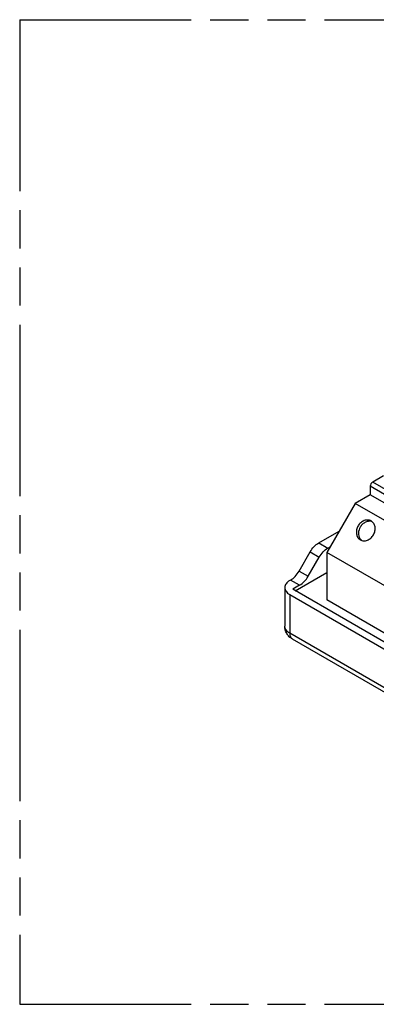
# Model space of a CAD drawing. Header units: millimetres. Extents: x 0 to 210, y 0 to 297.
# Tile 6 of 10: x 50 to 68, y 208 to 258. Entities that reach past the tile are written whole.
import ezdxf

# ---------------------------------------------------------------- set-up
doc = ezdxf.new("R2010")
doc.units = ezdxf.units.MM
doc.header["$LTSCALE"] = 19.36
doc.linetypes.add('PHANTOM', pattern=[0.8, 0.45, -0.05, 0.1, -0.05, 0.1, -0.05])
doc.layers.get('0').update_dxf_attribs({"linetype": 'CONTINUOUS'})
doc.layers.add('DEFAULT_3', color=7, linetype='PHANTOM')
doc.layers.add('Z_AXIS', color=7, linetype='CONTINUOUS')

msp = doc.modelspace()

# ---------------------------------------------------------------- linework, layer by layer
at = {"color": 7, "linetype": 'Continuous'}
for p, q in [((68.609, 234.514), (68.058, 234.196)), ((67.935, 233.559), (67.169, 233.117)), ((67.935, 233.984), (67.935, 233.559)), ((76.002, 228.902), (67.935, 233.559)), ((67.169, 233.117), (65.729, 230.622)), ((75.483, 228.317), (67.169, 233.117)), ((65.315, 231.109), (66.357, 231.71)), ((74.768, 225.404), (65.729, 230.622)), ((65.775, 230.843), (65.898, 230.914)), ((64.12, 228.685), (65.729, 229.614)), ((63.889, 229.223), (63.845, 229.198)), ((63.591, 228.844), (63.591, 226.881)), ((63.845, 228.491), (90.166, 213.294)), ((94.161, 208.804), (63.979, 226.229))]:
    msp.add_line(p, q, dxfattribs=at)
at = {"color": 9, "linetype": 'Continuous'}
for p, q in [((76.607, 229.26), (68.058, 234.196)), ((76.362, 229.119), (67.935, 233.984)), ((63.845, 228.491), (63.845, 226.527)), ((94.026, 209.102), (63.845, 226.527))]:
    msp.add_line(p, q, dxfattribs=at)
at = {"color": 7, "linetype": 'Continuous'}
for points, knots in [([(68.058, 234.196), (68.021, 234.175), (67.964, 234.109), (67.935, 234.026), (67.935, 233.984)], [0, 0, 0, 0, 0.499998, 1, 1, 1, 1]), ([(63.845, 229.198), (63.807, 229.176), (63.738, 229.129), (63.655, 229.042), (63.603, 228.946), (63.591, 228.877), (63.591, 228.844)], [0, 0, 0, 0, 0.289773, 0.549066, 0.782224, 1, 1, 1, 1]), ([(63.591, 228.844), (63.591, 228.811), (63.603, 228.743), (63.655, 228.647), (63.738, 228.56), (63.807, 228.513), (63.845, 228.491)], [0, 0, 0, 0, 0.217775, 0.450934, 0.710226, 1, 1, 1, 1]), ([(63.979, 226.229), (63.922, 226.262), (63.815, 226.342), (63.69, 226.498), (63.609, 226.682), (63.591, 226.815), (63.591, 226.881)], [0, 0, 0, 0, 0.249515, 0.499283, 0.749498, 1, 1, 1, 1])]:
    msp.add_open_spline(points, degree=3, knots=knots, dxfattribs=at)
at = {"color": 9, "linetype": 'Continuous'}
for points, knots in [([(63.845, 226.527), (63.807, 226.549), (63.738, 226.596), (63.655, 226.683), (63.603, 226.779), (63.591, 226.848), (63.591, 226.881)], [0, 0, 0, 0, 0.289774, 0.549066, 0.782225, 1, 1, 1, 1]), ([(63.845, 226.527), (63.845, 226.494), (63.85, 226.431), (63.875, 226.345), (63.918, 226.275), (63.958, 226.242), (63.979, 226.229)], [0, 0, 0, 0, 0.289773, 0.549065, 0.782224, 1, 1, 1, 1])]:
    msp.add_open_spline(points, degree=3, knots=knots, dxfattribs=at)
at = {"layer": 'DEFAULT_3', "color": 91, "linetype": 'PHANTOM', "true_color": 0x80ff80}
for p, q in [((50.129, 257.68), (50.129, 207.68)), ((50.129, 257.68), (150.129, 257.68)), ((50.129, 207.68), (150.129, 207.68))]:
    msp.add_line(p, q, dxfattribs=at)
at = {"layer": 'Z_AXIS', "color": 9, "linetype": 'Continuous'}
for p, q in [((65.315, 231.109), (65.775, 230.843)), ((64.882, 230.651), (65.342, 230.386)), ((64.322, 229.681), (64.782, 229.416)), ((64.348, 228.958), (63.889, 229.223))]:
    msp.add_line(p, q, dxfattribs=at)
at = {"layer": 'Z_AXIS', "color": 7, "linetype": 'Continuous'}
for p, q in [((64.322, 229.681), (64.882, 230.651)), ((65.729, 230.622), (65.729, 228.216)), ((64.782, 229.416), (65.342, 230.386)), ((64.348, 228.958), (63.998, 228.756)), ((90.748, 213.312), (63.998, 228.756)), ((74.768, 222.998), (65.729, 228.216))]:
    msp.add_line(p, q, dxfattribs=at)
for points, knots in [([(67.981, 232.223), (67.93, 232.253), (67.807, 232.288), (67.615, 232.253), (67.44, 232.143), (67.351, 232.033), (67.315, 231.971)], [0, 0, 0, 0, 0.226295, 0.467143, 0.727172, 1, 1, 1, 1]), ([(68.031, 232.188), (67.98, 232.207), (67.864, 232.221), (67.691, 232.174), (67.536, 232.066), (67.456, 231.965), (67.424, 231.908)], [0, 0, 0, 0, 0.227325, 0.470051, 0.729679, 1, 1, 1, 1]), ([(68.096, 231.521), (68.131, 231.582), (68.182, 231.715), (68.19, 231.921), (68.124, 232.105), (68.033, 232.194), (67.981, 232.223)], [0, 0, 0, 0, 0.272828, 0.532856, 0.773704, 1, 1, 1, 1]), ([(67.315, 231.971), (67.28, 231.909), (67.229, 231.777), (67.221, 231.57), (67.287, 231.386), (67.378, 231.298), (67.43, 231.268)], [0, 0, 0, 0, 0.272828, 0.532856, 0.773704, 1, 1, 1, 1]), ([(67.424, 231.908), (67.373, 231.82), (67.311, 231.626), (67.353, 231.422), (67.401, 231.342)], [0, 0, 0, 0, 0.523032, 1, 1, 1, 1]), ([(67.43, 231.268), (67.481, 231.238), (67.604, 231.204), (67.796, 231.239), (67.971, 231.348), (68.06, 231.459), (68.096, 231.521)], [0, 0, 0, 0, 0.226295, 0.467143, 0.727172, 1, 1, 1, 1]), ([(64.882, 230.651), (64.938, 230.748), (65.064, 230.92), (65.228, 231.059), (65.315, 231.109)], [0, 0, 0, 0, 0.525568, 1, 1, 1, 1]), ([(67.401, 231.342), (67.407, 231.333), (67.43, 231.296), (67.46, 231.263), (67.485, 231.242)], [0, 0, 0, 0, 0.25413, 1, 1, 1, 1]), ([(65.342, 230.386), (65.397, 230.482), (65.523, 230.655), (65.688, 230.793), (65.775, 230.843)], [0, 0, 0, 0, 0.525564, 1, 1, 1, 1]), ([(63.889, 229.223), (63.976, 229.274), (64.14, 229.412), (64.266, 229.585), (64.322, 229.681)], [0, 0, 0, 0, 0.474436, 1, 1, 1, 1]), ([(64.348, 228.958), (64.435, 229.008), (64.6, 229.147), (64.726, 229.319), (64.782, 229.416)], [0, 0, 0, 0, 0.474436, 1, 1, 1, 1])]:
    msp.add_open_spline(points, degree=3, knots=knots, dxfattribs=at)

doc.saveas('drawing.dxf')
